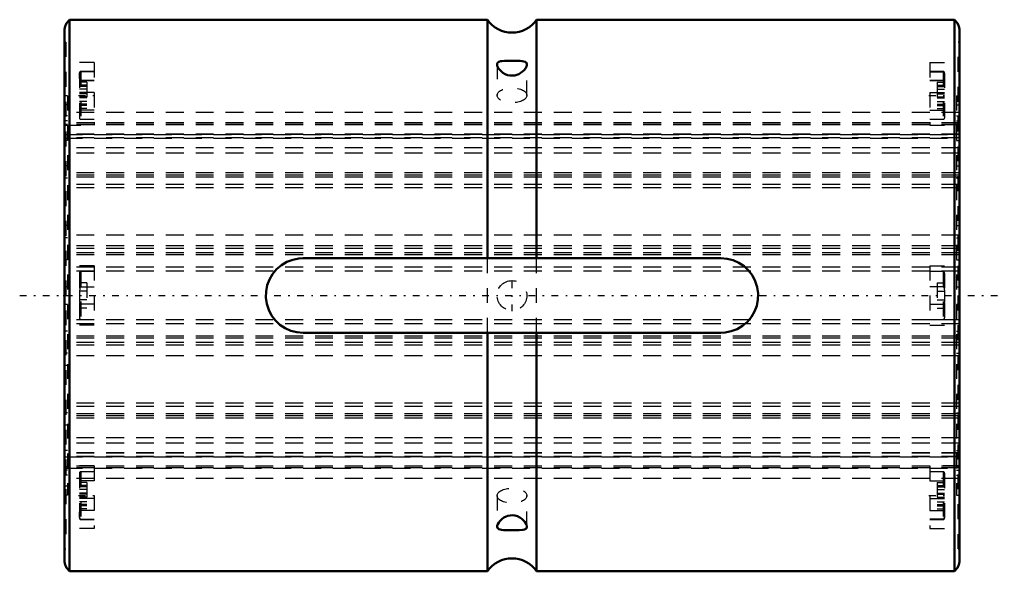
# Model space of a CAD drawing. Header units: millimetres. Extents: x -3 to 63, y -18.5 to 18.5.
import ezdxf

# ---------------------------------------------------------------- set-up
doc = ezdxf.new("R2010")
doc.units = ezdxf.units.MM
doc.linetypes.add('Center', pattern=[1.5, 0.45, -0.5, 0.05, -0.5])
doc.linetypes.add('Dashed', pattern=[2, 1, -1])
for name, color, linetype, lineweight in [('2d ConnectionPoints', 7, 'Continuous', 50), ('AM_0', 7, 'Continuous', 50), ('AM_7', 7, 'Center', 25), ('AM_9', 6, 'Dashed', 25)]:
    doc.layers.add(name, color=color, linetype=linetype, lineweight=lineweight)

# ---------------------------------------------------------------- blocks, each defined once
blk = doc.blocks.new('1_25X_cylinder_0_in_SLS25160_00__4')
at = {"layer": 'AM_0'}
for p, q in [((0.34, 18.5), (0.34, -18.5)), ((28.35, 18.5), (0.34, 18.5)), ((28.35, 18.5), (28.35, 2.5)), ((59.66, 18.5), (31.65, 18.5)), ((31.65, 18.5), (31.65, 2.5)), ((59.66, 18.5), (59.66, -18.5)), ((0, 17.75), (0, -17.75)), ((60, 17.749), (60, -17.749)), ((16, 2.5), (44, 2.5)), ((44, -2.5), (16, -2.5)), ((28.35, -2.5), (28.35, -18.5)), ((31.65, -2.5), (31.65, -18.5)), ((0.34, -18.5), (28.35, -18.5)), ((31.65, -18.5), (59.66, -18.5))]:
    blk.add_line(p, q, dxfattribs=at)
for points in [[(29.335, 15.727), (29.219, 15.708), (29.124, 15.679), (29.054, 15.634), (29.012, 15.571), (29, 15.5)], [(29, 15.5), (29, 15.498), (29.013, 15.412), (29.098, 15.234), (29.266, 15.039), (29.392, 14.938), (29.537, 14.853), (29.699, 14.789), (29.873, 14.752), (30.187, 14.761), (30.461, 14.852), (30.707, 15.014), (30.816, 15.122), (30.903, 15.235), (30.964, 15.349), (30.996, 15.454), (31, 15.5)], [(31, 15.5), (30.976, 15.596), (30.877, 15.678), (30.69, 15.724), (30.554, 15.735), (30.4, 15.741), (30.236, 15.743), (30.063, 15.744), (29.757, 15.743), (29.489, 15.737), (29.335, 15.727)], [(16, -2.5), (15.582, -2.465), (15.177, -2.361), (14.795, -2.19), (14.446, -1.959), (14.14, -1.67), (13.886, -1.335), (13.692, -0.96), (13.563, -0.558), (13.504, -0.142), (13.516, 0.279), (13.597, 0.688), (13.744, 1.078), (13.956, 1.439), (14.224, 1.76), (14.545, 2.033), (14.907, 2.249), (15.301, 2.4), (15.715, 2.484), (16, 2.5)], [(44, 2.5), (44.418, 2.465), (44.823, 2.361), (45.205, 2.19), (45.554, 1.959), (45.86, 1.67), (46.114, 1.335), (46.308, 0.96), (46.437, 0.558), (46.496, 0.142), (46.484, -0.279), (46.403, -0.688), (46.256, -1.078), (46.044, -1.439), (45.776, -1.76), (45.455, -2.033), (45.093, -2.249), (44.699, -2.4), (44.285, -2.484), (44, -2.5)], [(29.6, -14.824), (29.449, -14.901), (29.315, -14.996), (29.201, -15.103), (29.11, -15.215), (29.044, -15.33), (29.007, -15.438), (29, -15.5)], [(31, -15.501), (30.969, -15.359), (30.861, -15.176), (30.662, -14.978), (30.521, -14.884), (30.363, -14.81), (30.198, -14.763), (30.026, -14.744), (29.726, -14.781), (29.6, -14.824)], [(29, -15.5), (29.001, -15.519), (29.019, -15.587), (29.112, -15.673), (29.291, -15.721), (29.423, -15.734), (29.573, -15.74), (29.737, -15.743), (29.91, -15.744), (30.219, -15.743), (30.49, -15.738), (30.732, -15.718), (30.837, -15.693), (30.919, -15.655), (30.974, -15.6), (30.999, -15.526), (31, -15.501)]]:
    blk.add_lwpolyline(points, dxfattribs=at)
for centre, radius, start, end in [((1, 17.749), 1, 131.29981, 179.92745), ((30, 19.63), 2, 214.41151, 325.58849), ((59, 17.749), 1, 359.99996, 48.70013), ((1, -17.749), 1, 180.07255, 228.70019), ((30, -19.63), 2, 34.41151, 145.58849), ((59, -17.749), 1, 311.29987, 0.00004)]:
    blk.add_arc(centre, radius, start, end, dxfattribs=at)
at = {"layer": 'AM_7'}
for p, q in [((0.95, 13.423), (2.05, 13.423)), ((57.95, 13.423), (59.05, 13.423)), ((30, -1.05), (30, 1.05)), ((-3, 0), (63, 0)), ((0.95, -13.423), (2.05, -13.423)), ((57.95, -13.423), (59.05, -13.423))]:
    blk.add_line(p, q, dxfattribs=at)
at = {"layer": 'AM_9'}
for p, q in [((0.1, 17), (0, 17)), ((0.1, 17), (0.1, -17)), ((59.9, -17), (59.9, 17)), ((60, 17), (59.9, 17)), ((2, 15.62), (0.1, 15.62)), ((2, 15.62), (2, 11.423)), ((29, 15.5), (29, 13.423)), ((31, 13.423), (31, 15.495)), ((58, 15.62), (58, 11.423)), ((58, 15.62), (59.9, 15.62)), ((1, 14.923), (1, 11.923)), ((2, 15.023), (1.1, 15.023)), ((1.1, 15.023), (1.1, 11.823)), ((2, 15.005), (1.1, 15.005)), ((58.9, 15.023), (58, 15.023)), ((58, 15.005), (58.9, 15.005)), ((58.9, 15.023), (58.9, 11.823)), ((59, 14.923), (59, 11.923)), ((2, 14.423), (0.1, 14.423)), ((1.5, 14.31), (1, 14.31)), ((1.5, 14.108), (1, 14.108)), ((1.5, 14.01), (1, 14.01)), ((1.1, 14.422), (2, 14.422)), ((1.5, 14.31), (1.5, 12.537)), ((58, 14.423), (59.9, 14.423)), ((58.9, 14.422), (58, 14.422)), ((58.5, 14.31), (58.5, 12.537)), ((58.5, 14.31), (59, 14.31)), ((58.5, 14.108), (59, 14.108)), ((58.5, 14.01), (59, 14.01)), ((2, 13.62), (0.1, 13.62)), ((0.2, 13.402), (0.1, 13.402)), ((0.2, 13.402), (0.2, -13.402)), ((1.5, 13.833), (1, 13.833)), ((1.5, 13.589), (1, 13.589)), ((1.5, 13.533), (1, 13.533)), ((1.5, 13.314), (1, 13.314)), ((1.5, 13.258), (1, 13.258)), ((58, 13.62), (59.9, 13.62)), ((58.5, 13.833), (59, 13.833)), ((58.5, 13.589), (59, 13.589)), ((58.5, 13.533), (59, 13.533)), ((58.5, 13.314), (59, 13.314)), ((58.5, 13.258), (59, 13.258)), ((59.8, 13.402), (59.9, 13.402)), ((59.8, 13.402), (59.8, -13.402)), ((0.2, 12.793), (0.1, 12.793)), ((1.5, 13.014), (1, 13.014)), ((1.5, 12.837), (1, 12.837)), ((1.5, 12.739), (1, 12.739)), ((58.5, 13.014), (59, 13.014)), ((58.5, 12.837), (59, 12.837)), ((58.5, 12.739), (59, 12.739)), ((59.8, 12.793), (59.9, 12.793)), ((2, 12.423), (0.1, 12.423)), ((0.2, 12.059), (0.1, 12.059)), ((59.8, 12.266), (0.2, 12.266)), ((1.5, 12.537), (1, 12.537)), ((58, 12.423), (59.9, 12.423)), ((58.5, 12.537), (59, 12.537)), ((59.8, 12.059), (59.9, 12.059)), ((0.2, 11.719), (0.1, 11.719)), ((0.2, 11.475), (0.1, 11.475)), ((0.1, 11.423), (2, 11.423)), ((59.8, 11.573), (0.2, 11.573)), ((59.8, 11.551), (0.2, 11.551)), ((59.8, 11.438), (0.2, 11.438)), ((1.1, 11.823), (2, 11.823)), ((58, 11.823), (58.9, 11.823)), ((58, 11.423), (59.9, 11.423)), ((59.8, 11.719), (59.9, 11.719)), ((59.9, 11.475), (59.8, 11.475)), ((59.8, 10.819), (0.2, 10.819)), ((59.8, 10.817), (0.2, 10.817)), ((0.2, 10.808), (59.8, 10.808)), ((59.8, 10.791), (0.2, 10.791)), ((59.8, 10.582), (0.2, 10.582)), ((59.8, 10.572), (0.2, 10.572)), ((0.2, 10.393), (0.1, 10.393)), ((0.2, 10.554), (59.8, 10.554)), ((59.8, 9.914), (0.2, 9.914)), ((59.8, 10.393), (59.9, 10.393)), ((59.8, 9.541), (0.2, 9.541)), ((0.2, 8.705), (0.1, 8.705)), ((59.8, 8.705), (59.9, 8.705)), ((59.8, 8.219), (0.2, 8.219)), ((59.8, 8.079), (0.2, 8.079)), ((59.8, 7.927), (0.2, 7.927)), ((0.2, 7.86), (0.1, 7.86)), ((59.8, 7.434), (0.2, 7.434)), ((59.8, 7.86), (59.9, 7.86)), ((59.8, 7.23), (0.2, 7.23)), ((0.2, 4.697), (0.1, 4.697)), ((59.8, 4.697), (59.9, 4.697)), ((59.8, 4.047), (0.2, 4.047)), ((0.2, 3.859), (0.1, 3.859)), ((59.8, 3.342), (0.2, 3.342)), ((59.8, 3.859), (59.9, 3.859)), ((59.8, 3.148), (0.2, 3.148)), ((59.8, 2.864), (0.2, 2.864)), ((59.8, 2.738), (0.2, 2.738)), ((0.2, 2.401), (0.1, 2.401)), ((2, 2), (0.1, 2)), ((2, 2), (2, -2)), ((28.35, -2.5), (28.35, 2.5)), ((31.65, -2.5), (31.65, 2.5)), ((58, 2), (58, -2)), ((58, 2), (59.9, 2)), ((59.8, 2.401), (59.9, 2.401)), ((59.8, 1.897), (0.2, 1.897)), ((59.8, 1.637), (0.2, 1.637)), ((1, 1.5), (1, -1.5)), ((2, 1.6), (1.1, 1.6)), ((1.1, 1.6), (1.1, -1.6)), ((58.9, 1.6), (58, 1.6)), ((58.9, 1.6), (58.9, -1.6)), ((59, 1.5), (59, -1.5)), ((1.5, 0.85), (1, 0.85)), ((1.5, 0.85), (1.5, -0.85)), ((29.237, 0.646), (29.317, 0.73)), ((29.983, 1), (30.014, 1)), ((58.5, 0.85), (59, 0.85)), ((58.5, 0.85), (58.5, -0.85)), ((0.2, 0.585), (0.1, 0.585)), ((1.5, 0.3), (1, 0.3)), ((1.1, 0.583), (2, 0.583)), ((58.9, 0.583), (58, 0.583)), ((58.5, 0.3), (59, 0.3)), ((59.8, 0.585), (59.9, 0.585)), ((0.1, -0.585), (0.2, -0.585)), ((1.5, -0.3), (1, -0.3)), ((2, -0.583), (1.1, -0.583)), ((58, -0.583), (58.9, -0.583)), ((58.5, -0.3), (59, -0.3)), ((59.8, -0.585), (59.9, -0.585)), ((1.5, -0.85), (1, -0.85)), ((58.5, -0.85), (59, -0.85)), ((59.8, -1.637), (0.2, -1.637)), ((59.8, -1.897), (0.2, -1.897)), ((1.1, -1.6), (2, -1.6)), ((58, -1.6), (58.9, -1.6)), ((2, -2), (0.1, -2)), ((0.2, -2.401), (0.1, -2.401)), ((58, -2), (59.9, -2)), ((59.8, -2.401), (59.9, -2.401)), ((59.8, -2.738), (0.2, -2.738)), ((59.8, -2.864), (0.2, -2.864)), ((59.8, -3.148), (0.2, -3.148)), ((0.2, -3.859), (0.1, -3.859)), ((59.8, -3.342), (0.2, -3.342)), ((59.8, -3.859), (59.9, -3.859)), ((59.8, -4.047), (0.2, -4.047)), ((0.2, -4.697), (0.1, -4.697)), ((59.8, -4.697), (59.9, -4.697)), ((59.8, -7.23), (0.2, -7.23)), ((0.2, -7.86), (0.1, -7.86)), ((59.8, -7.434), (0.2, -7.434)), ((59.8, -7.86), (59.9, -7.86)), ((59.8, -7.927), (0.2, -7.927)), ((59.8, -8.079), (0.2, -8.079)), ((59.8, -8.219), (0.2, -8.219)), ((0.2, -8.705), (0.1, -8.705)), ((59.8, -8.705), (59.9, -8.705)), ((59.8, -9.541), (0.2, -9.541)), ((0.2, -10.393), (0.1, -10.393)), ((59.8, -9.914), (0.2, -9.914)), ((59.8, -10.554), (0.2, -10.554)), ((59.8, -10.393), (59.9, -10.393)), ((59.8, -10.572), (0.2, -10.572)), ((59.8, -10.582), (0.2, -10.582)), ((59.8, -10.791), (0.2, -10.791)), ((59.8, -10.808), (0.2, -10.808)), ((59.8, -10.817), (0.2, -10.817)), ((0.2, -10.819), (59.8, -10.819)), ((2, -11.423), (0.1, -11.423)), ((0.1, -11.475), (0.2, -11.475)), ((0.2, -11.719), (0.1, -11.719)), ((59.8, -11.438), (0.2, -11.438)), ((59.8, -11.551), (0.2, -11.551)), ((0.2, -11.573), (59.8, -11.573)), ((2, -11.823), (1.1, -11.823)), ((1.1, -11.823), (1.1, -15.023)), ((2, -11.423), (2, -15.62)), ((59.9, -11.423), (58, -11.423)), ((58, -11.423), (58, -15.62)), ((58.9, -11.823), (58, -11.823)), ((58.9, -11.823), (58.9, -15.023)), ((59.8, -11.475), (59.9, -11.475)), ((59.8, -11.719), (59.9, -11.719)), ((0.2, -12.059), (0.1, -12.059)), ((2, -12.423), (0.1, -12.423)), ((59.8, -12.266), (0.2, -12.266)), ((1, -11.923), (1, -14.923)), ((1.5, -12.537), (1, -12.537)), ((1.5, -12.537), (1.5, -14.31)), ((58, -12.423), (59.9, -12.423)), ((58.5, -12.537), (59, -12.537)), ((58.5, -12.537), (58.5, -14.31)), ((59, -11.923), (59, -14.923)), ((59.8, -12.059), (59.9, -12.059)), ((0.2, -12.793), (0.1, -12.793)), ((1.5, -12.739), (1, -12.739)), ((1.5, -12.837), (1, -12.837)), ((1.5, -13.014), (1, -13.014)), ((58.5, -12.739), (59, -12.739)), ((58.5, -12.837), (59, -12.837)), ((58.5, -13.014), (59, -13.014)), ((59.8, -12.793), (59.9, -12.793)), ((0.2, -13.402), (0.1, -13.402)), ((2, -13.62), (0.1, -13.62)), ((1.5, -13.258), (1, -13.258)), ((1.5, -13.314), (1, -13.314)), ((1.5, -13.533), (1, -13.533)), ((1.5, -13.589), (1, -13.589)), ((1.5, -13.833), (1, -13.833)), ((29, -13.423), (29, -15.499)), ((31, -15.497), (31, -13.423)), ((58, -13.62), (59.9, -13.62)), ((58.5, -13.258), (59, -13.258)), ((58.5, -13.314), (59, -13.314)), ((58.5, -13.533), (59, -13.533)), ((58.5, -13.589), (59, -13.589)), ((58.5, -13.833), (59, -13.833)), ((59.8, -13.402), (59.9, -13.402)), ((2, -14.423), (0.1, -14.423)), ((1.5, -14.01), (1, -14.01)), ((1.5, -14.108), (1, -14.108)), ((1.5, -14.31), (1, -14.31)), ((2, -14.422), (1.1, -14.422)), ((58, -14.422), (58.9, -14.422)), ((58, -14.423), (59.9, -14.423)), ((58.5, -14.01), (59, -14.01)), ((58.5, -14.108), (59, -14.108)), ((58.5, -14.31), (59, -14.31)), ((1.1, -15.005), (2, -15.005)), ((1.1, -15.023), (2, -15.023)), ((58.9, -15.005), (58, -15.005)), ((58, -15.023), (58.9, -15.023)), ((2, -15.62), (0.1, -15.62)), ((58, -15.62), (59.9, -15.62)), ((0, -17), (0.1, -17)), ((59.9, -17), (60, -17))]:
    blk.add_line(p, q, dxfattribs=at)
for points in [[(1, 14.722), (1, 14.733), (1.001, 14.825), (1.006, 14.886), (1.015, 14.927), (1.026, 14.954), (1.046, 14.982), (1.058, 14.992), (1.075, 15.001), (1.087, 15.004), (1.1, 15.005)], [(1.1, 14.422), (1.088, 14.423), (1.075, 14.428), (1.058, 14.438), (1.03, 14.471), (1.002, 14.594), (1, 14.722)], [(59, 14.722), (59, 14.733), (58.999, 14.825), (58.994, 14.886), (58.985, 14.927), (58.974, 14.954), (58.954, 14.982), (58.942, 14.992), (58.925, 15.001), (58.913, 15.004), (58.9, 15.005)], [(58.9, 14.422), (58.912, 14.423), (58.925, 14.428), (58.942, 14.438), (58.97, 14.471), (58.998, 14.594), (59, 14.722)], [(1.1, 0.583), (1.088, 0.581), (1.075, 0.573), (1.058, 0.554), (1.03, 0.491), (1.002, 0.254), (1, 0)], [(29.113, 0.462), (29.127, 0.489), (29.237, 0.646)], [(58.9, 0.583), (58.912, 0.581), (58.925, 0.573), (58.942, 0.554), (58.97, 0.491), (58.998, 0.254), (59, 0)], [(1, 0), (1, -0.022), (1.001, -0.208), (1.006, -0.332), (1.015, -0.417), (1.026, -0.475), (1.046, -0.533), (1.058, -0.555), (1.075, -0.574), (1.087, -0.581), (1.1, -0.583)], [(59, 0), (59, -0.022), (58.999, -0.208), (58.994, -0.332), (58.985, -0.417), (58.974, -0.475), (58.954, -0.533), (58.942, -0.555), (58.925, -0.574), (58.913, -0.581), (58.9, -0.583)], [(1, -14.722), (1, -14.711), (1.001, -14.618), (1.006, -14.553), (1.015, -14.509), (1.026, -14.479), (1.046, -14.448), (1.058, -14.437), (1.075, -14.427), (1.087, -14.424), (1.1, -14.422)], [(59, -14.722), (59, -14.711), (58.999, -14.618), (58.994, -14.553), (58.985, -14.509), (58.974, -14.479), (58.954, -14.448), (58.942, -14.437), (58.925, -14.427), (58.913, -14.424), (58.9, -14.422)], [(1.1, -15.005), (1.088, -15.004), (1.075, -15.001), (1.058, -14.992), (1.03, -14.962), (1.002, -14.848), (1, -14.722)], [(58.9, -15.005), (58.912, -15.004), (58.925, -15.001), (58.942, -14.992), (58.97, -14.962), (58.998, -14.848), (59, -14.722)]]:
    blk.add_lwpolyline(points, dxfattribs=at)
blk.add_circle((30, 0), 1, dxfattribs=at)
for centre, start, end in [((1.1, 14.923), 90, 180), ((58.9, 14.923), 0, 90), ((1.1, 11.923), 180, 270), ((58.9, 11.923), 270, 360), ((1.1, 1.5), 90, 180), ((58.9, 1.5), 360, 90), ((1.1, -1.5), 180, 270), ((58.9, -1.5), 270, 0), ((1.1, -11.923), 90, 180), ((58.9, -11.923), 0, 90), ((1.1, -14.923), 180, 270), ((58.9, -14.923), 270, 360)]:
    blk.add_arc(centre, 0.1, start, end, dxfattribs=at)
for centre, major_axis in [((30, 13.423), (1, 0)), ((30, -13.423), (-1, 0))]:
    blk.add_ellipse(centre, major_axis=major_axis, ratio=0.5, dxfattribs=at)
blk = doc.blocks.new('2_25_X60__0_in_SLS25160_00__4')
at = {"layer": 'AM_9'}
for p, q in [((60, 12.266), (0, 12.266)), ((60, 11.573), (0, 11.573)), ((60, 11.551), (0, 11.551)), ((60, 11.438), (0, 11.438)), ((60, 10.819), (0, 10.819)), ((60, 10.817), (0, 10.817)), ((0, 10.808), (60, 10.808)), ((60, 10.791), (0, 10.791)), ((60, 10.582), (0, 10.582)), ((60, 10.572), (0, 10.572)), ((0, 10.554), (60, 10.554)), ((60, 9.914), (0, 9.914)), ((60, 9.541), (0, 9.541)), ((60, 8.219), (0, 8.219)), ((60, 8.079), (0, 8.079)), ((60, 7.927), (0, 7.927)), ((60, 7.434), (0, 7.434)), ((60, 7.23), (0, 7.23)), ((60, 4.047), (0, 4.047)), ((60, 3.342), (0, 3.342)), ((60, 3.148), (0, 3.148)), ((60, 2.864), (0, 2.864)), ((60, 2.738), (0, 2.738)), ((60, 1.897), (0, 1.897)), ((60, 1.637), (0, 1.637)), ((60, -1.637), (0, -1.637)), ((60, -1.897), (0, -1.897)), ((60, -2.738), (0, -2.738)), ((60, -2.864), (0, -2.864)), ((60, -3.148), (0, -3.148)), ((60, -3.342), (0, -3.342)), ((60, -4.047), (0, -4.047)), ((60, -7.23), (0, -7.23)), ((60, -7.434), (0, -7.434)), ((60, -7.927), (0, -7.927)), ((60, -8.079), (0, -8.079)), ((60, -8.219), (0, -8.219)), ((60, -9.541), (0, -9.541)), ((60, -9.914), (0, -9.914)), ((60, -10.554), (0, -10.554)), ((60, -10.572), (0, -10.572)), ((60, -10.582), (0, -10.582)), ((60, -10.791), (0, -10.791)), ((60, -10.808), (0, -10.808)), ((60, -10.817), (0, -10.817)), ((0, -10.819), (60, -10.819)), ((60, -11.438), (0, -11.438)), ((60, -11.551), (0, -11.551)), ((0, -11.573), (60, -11.573)), ((60, -12.266), (0, -12.266))]:
    blk.add_line(p, q, dxfattribs=at)

msp = doc.modelspace()

# ---------------------------------------------------------------- linework, layer by layer
at = {"layer": '2d ConnectionPoints'}
msp.add_point((0, 0), dxfattribs=at)

# ---------------------------------------------------------------- block references
for name in ['1_25X_cylinder_0_in_SLS25160_00__4', '2_25_X60__0_in_SLS25160_00__4']:
    msp.add_blockref(name, (0, 0))

doc.saveas('drawing.dxf')
